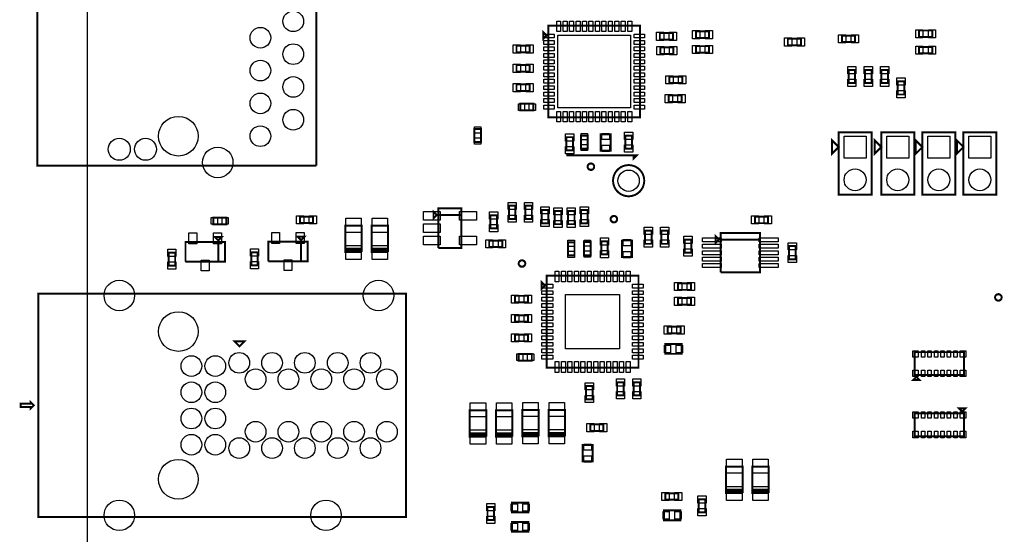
# Model space of a CAD drawing. Extents: x -205 to 7397, y 0 to 5807.
# Tile 2 of 10: x -205 to 2795, y 2576 to 4143. Entities that reach past the tile are written whole.
import ezdxf

# ---------------------------------------------------------------- set-up
doc = ezdxf.new("R2010")
doc.units = 0
for name, color, linetype in [('BG_OUTLINE', 95, 'CONTINUOUS'), ('PG_ASSEMBLY_TOP', 120, 'CONTINUOUS'), ('PIN_TOP', 140, 'CONTINUOUS')]:
    doc.layers.add(name, color=color, linetype=linetype)

msp = doc.modelspace()

# ---------------------------------------------------------------- linework, layer by layer
at = {"layer": 'BG_OUTLINE'}
msp.add_lwpolyline([(7000, 5275.59), (0, 5275.59), (0, 2245.2355), (66.1417, 2245.2355, -0.414214), (74.0157, 2237.3615), (74.0157, 2219.645, -0.414214), (66.1417, 2211.771), (0, 2211.771), (0, 2078.59), (0, 2058.228), (66.1417, 2058.228, -0.414214), (74.0157, 2050.354), (74.0157, 2032.6375, -0.414214), (66.1417, 2024.7635), (0, 2024.7635), (0, 1732.59), (0, 275.59), (7000, 275.59)], format="xyb", dxfattribs=at)
at = {"layer": 'PG_ASSEMBLY_TOP', "const_width": 6}
for points in [[(698.0327, 3698.5323), (-151.9673, 3698.5323), (-151.9673, 4328.5323), (648.0327, 4328.5323)], [(648.0327, 4328.5323), (603.0327, 4328.5323), (698.0327, 4328.5323), (698.0327, 3698.5323)], [(1400, 4095.59), (1390, 4105.59), (1390, 4085.59), (1400, 4095.59)], [(1405, 3845.59), (1685, 3845.59), (1685, 4125.59), (1405, 4125.59), (1405, 3845.59)], [(1895, 4107.795), (1855, 4107.795), (1855, 4087.795), (1895, 4087.795), (1895, 4107.795)], [(2575, 4110.59), (2535, 4110.59), (2535, 4090.59), (2575, 4090.59), (2575, 4110.59)], [(1745, 4082.795), (1785, 4082.795), (1785, 4102.795), (1745, 4102.795), (1745, 4082.795)], [(2175, 4085.59), (2135, 4085.59), (2135, 4065.59), (2175, 4065.59), (2175, 4085.59)], [(2340.0783, 4095.196), (2300.0783, 4095.196), (2300.0783, 4075.196), (2340.0783, 4075.196), (2340.0783, 4095.196)], [(1348.3189, 4064.4875), (1308.3189, 4064.4875), (1308.3189, 4044.4875), (1348.3189, 4044.4875), (1348.3189, 4064.4875)], [(1786.5354, 4059.3304), (1746.5354, 4059.3304), (1746.5354, 4039.3304), (1786.5354, 4039.3304), (1786.5354, 4059.3304)], [(1855, 4042.795), (1895, 4042.795), (1895, 4062.795), (1855, 4062.795), (1855, 4042.795)], [(2535, 4040.59), (2575, 4040.59), (2575, 4060.59), (2535, 4060.59), (2535, 4040.59)], [(1348.3189, 4005.4325), (1308.3189, 4005.4325), (1308.3189, 3985.4325), (1348.3189, 3985.4325), (1348.3189, 4005.4325)], [(2320, 3990.59), (2320, 3950.59), (2340, 3950.59), (2340, 3990.59), (2320, 3990.59)], [(2370, 3990.59), (2370, 3950.59), (2390, 3950.59), (2390, 3990.59), (2370, 3990.59)], [(2420, 3990.59), (2420, 3950.59), (2440, 3950.59), (2440, 3990.59), (2420, 3990.59)], [(1773.6811, 3950.295), (1813.6811, 3950.295), (1813.6811, 3970.295), (1773.6811, 3970.295), (1773.6811, 3950.295)], [(1348.3189, 3946.3775), (1308.3189, 3946.3775), (1308.3189, 3926.3775), (1348.3189, 3926.3775), (1348.3189, 3946.3775)], [(2470, 3955.59), (2470, 3915.59), (2490, 3915.59), (2490, 3955.59), (2470, 3955.59)], [(1771.5866, 3892.795), (1811.5866, 3892.795), (1811.5866, 3912.795), (1771.5866, 3912.795), (1771.5866, 3892.795)], [(1360, 3887.3225), (1320, 3887.3225), (1320, 3867.3225), (1360, 3867.3225), (1360, 3887.3225)], [(1200, 3770.59), (1200, 3810.59), (1180, 3810.59), (1180, 3770.59), (1200, 3770.59)], [(1480, 3745.59), (1480, 3785.59), (1460, 3785.59), (1460, 3745.59), (1480, 3745.59)], [(1505, 3790.59), (1505, 3750.59), (1525, 3750.59), (1525, 3790.59), (1505, 3790.59)], [(1565.1575, 3794.5273), (1565.1575, 3744.5273), (1595.1575, 3744.5273), (1595.1575, 3794.5273), (1565.1575, 3794.5273)], [(1640, 3790.59), (1640, 3750.59), (1660, 3750.59), (1660, 3790.59), (1640, 3790.59)], [(2290, 3755.59), (2270, 3735.59), (2270, 3775.59), (2290, 3755.59)], [(2290, 3610.59), (2390, 3610.59), (2390, 3800.59), (2290, 3800.59), (2290, 3610.59)], [(2420, 3755.59), (2400, 3735.59), (2400, 3775.59), (2420, 3755.59)], [(2420, 3610.59), (2520, 3610.59), (2520, 3800.59), (2420, 3800.59), (2420, 3610.59)], [(2545, 3755.59), (2525, 3735.59), (2525, 3775.59), (2545, 3755.59)], [(2545, 3610.59), (2645, 3610.59), (2645, 3800.59), (2545, 3800.59), (2545, 3610.59)], [(2670, 3755.59), (2650, 3735.59), (2650, 3775.59), (2670, 3755.59)], [(2670, 3610.59), (2770, 3610.59), (2770, 3800.59), (2670, 3800.59), (2670, 3610.59)], [(1460, 3730.59), (1675, 3730.59), (1665, 3720.59), (1665, 3730.59)], [(1070.394, 3448.3294), (1140.394, 3448.3294), (1140.394, 3568.3294), (1070.394, 3568.3294), (1070.394, 3548.3294), (1140.394, 3548.3294)], [(1285, 3576.59), (1285, 3536.59), (1305, 3536.59), (1305, 3576.59), (1285, 3576.59)], [(1355, 3536.59), (1355, 3576.59), (1335, 3576.59), (1335, 3536.59), (1355, 3536.59)], [(384.205, 3520.406), (424.205, 3520.406), (424.205, 3540.406), (384.205, 3540.406), (384.205, 3520.406)], [(648.6365, 3523.68), (688.6365, 3523.68), (688.6365, 3543.68), (648.6365, 3543.68), (648.6365, 3523.68)], [(1065.394, 3548.3294), (1055.394, 3558.3294), (1055.394, 3538.3294), (1065.394, 3548.3294)], [(1140.394, 3548.3294), (1070.394, 3548.3294), (1070.394, 3448.3294)], [(1228.4994, 3547.5107), (1228.4994, 3507.5107), (1248.4994, 3507.5107), (1248.4994, 3547.5107), (1228.4994, 3547.5107)], [(1385, 3563.2471), (1385, 3523.2471), (1405, 3523.2471), (1405, 3563.2471), (1385, 3563.2471)], [(1445, 3520.4912), (1445, 3560.4912), (1425, 3560.4912), (1425, 3520.4912), (1445, 3520.4912)], [(1485, 3520.4912), (1485, 3560.4912), (1465, 3560.4912), (1465, 3520.4912), (1485, 3520.4912)], [(1505, 3563.2471), (1505, 3523.2471), (1525, 3523.2471), (1525, 3563.2471), (1505, 3563.2471)], [(2075, 3543.59), (2035, 3543.59), (2035, 3523.59), (2075, 3523.59), (2075, 3543.59)], [(837, 3435.59), (837, 3515.59), (787, 3515.59), (787, 3440.59)], [(917, 3435.59), (917, 3515.59), (867, 3515.59), (867, 3440.59)], [(399.795, 3471.0675), (409.795, 3481.0675), (389.795, 3481.0675), (399.795, 3471.0675)], [(652, 3472.0675), (662, 3482.0675), (642, 3482.0675), (652, 3472.0675)], [(1720, 3460.59), (1720, 3500.59), (1700, 3500.59), (1700, 3460.59), (1720, 3460.59)], [(1750, 3500.59), (1750, 3460.59), (1770, 3460.59), (1770, 3500.59), (1750, 3500.59)], [(1915, 3483.59), (1915, 3463.59), (1925, 3473.59), (1915, 3483.59)], [(1930, 3373.59), (2050, 3373.59), (2050, 3493.59), (1930, 3493.59), (1930, 3473.59), (2050, 3473.59)], [(399.795, 3406.0675), (399.795, 3466.0675), (299.795, 3466.0675), (299.795, 3406.0675)], [(299.795, 3406.0675), (419.795, 3406.0675), (419.795, 3466.0675), (399.795, 3466.0675), (399.795, 3406.0675)], [(552, 3407.0675), (672, 3407.0675), (672, 3467.0675), (652, 3467.0675), (652, 3407.0675)], [(652, 3407.0675), (652, 3467.0675), (552, 3467.0675), (552, 3407.0675)], [(1225, 3450.59), (1265, 3450.59), (1265, 3470.59), (1225, 3470.59), (1225, 3450.59)], [(1485, 3425.4912), (1485, 3465.4912), (1465, 3465.4912), (1465, 3425.4912), (1485, 3425.4912)], [(1514, 3466.003), (1514, 3426.003), (1534, 3426.003), (1534, 3466.003), (1514, 3466.003)], [(1586.5, 3428.2589), (1586.5, 3468.2589), (1566.5, 3468.2589), (1566.5, 3428.2589), (1586.5, 3428.2589)], [(1660, 3420.7862), (1660, 3470.7862), (1630, 3470.7862), (1630, 3420.7862), (1660, 3420.7862)], [(1821, 3473.59), (1821, 3433.59), (1841, 3433.59), (1841, 3473.59), (1821, 3473.59)], [(2050, 3473.59), (1930, 3473.59), (1930, 3373.59)], [(2139, 3453.59), (2139, 3413.59), (2159, 3413.59), (2159, 3453.59), (2139, 3453.59)], [(268.32, 3394.1409), (268.32, 3434.1409), (248.32, 3434.1409), (248.32, 3394.1409), (268.32, 3394.1409)], [(520, 3395.1409), (520, 3435.1409), (500, 3435.1409), (500, 3395.1409), (520, 3395.1409)], [(787, 3440.59), (787, 3445.59), (837, 3445.59), (837, 3440.59), (787, 3440.59), (787, 3435.59), (837, 3435.59)], [(867, 3440.59), (867, 3445.59), (917, 3445.59), (917, 3440.59), (867, 3440.59), (867, 3435.59), (917, 3435.59)], [(1400, 3083.2862), (1680, 3083.2862), (1680, 3363.2862), (1400, 3363.2862), (1400, 3083.2862)], [(1395, 3333.2862), (1385, 3343.2862), (1385, 3323.2862), (1395, 3333.2862)], [(1800, 3320.4912), (1840, 3320.4912), (1840, 3340.4912), (1800, 3340.4912), (1800, 3320.4912)], [(-148.7381, 3308.385), (-148.7381, 2628.385), (971.2619, 2628.385), (971.2619, 3308.385), (-148.7381, 3308.385)], [(1343.3189, 3302.1837), (1303.3189, 3302.1837), (1303.3189, 3282.1837), (1343.3189, 3282.1837), (1343.3189, 3302.1837)], [(1800, 3275.4912), (1840, 3275.4912), (1840, 3295.4912), (1800, 3295.4912), (1800, 3275.4912)], [(1343.3189, 3243.1287), (1303.3189, 3243.1287), (1303.3189, 3223.1287), (1343.3189, 3223.1287), (1343.3189, 3243.1287)], [(1768.6811, 3187.9912), (1808.6811, 3187.9912), (1808.6811, 3207.9912), (1768.6811, 3207.9912), (1768.6811, 3187.9912)], [(1343.3189, 3184.0737), (1303.3189, 3184.0737), (1303.3189, 3164.0737), (1343.3189, 3164.0737), (1343.3189, 3184.0737)], [(464.2934, 3148.385), (479.2934, 3163.385), (449.2934, 3163.385), (464.2934, 3148.385)], [(1761.5866, 3125.4912), (1811.5866, 3125.4912), (1811.5866, 3155.4912), (1761.5866, 3155.4912), (1761.5866, 3125.4912)], [(1315, 3105.0187), (1355, 3105.0187), (1355, 3125.0187), (1315, 3125.0187), (1315, 3105.0187)], [(2521.4424, 3060.59), (2671.4424, 3060.59), (2671.4424, 3130.59), (2521.4424, 3130.59), (2521.4424, 3060.59)], [(1520.1575, 3027.2235), (1520.1575, 2987.2235), (1540.1575, 2987.2235), (1540.1575, 3027.2235), (1520.1575, 3027.2235)], [(1635, 2998.8371), (1635, 3038.8371), (1615, 3038.8371), (1615, 2998.8371), (1635, 2998.8371)], [(1665, 3038.8371), (1665, 2998.8371), (1685, 2998.8371), (1685, 3038.8371), (1665, 3038.8371)], [(2526.4424, 3055.59), (2516.4424, 3045.59), (2536.4424, 3045.59), (2526.4424, 3055.59)], [(-162.3579, 2968.385), (-172.3579, 2978.385), (-172.3579, 2973.385), (-202.3579, 2973.385), (-202.3579, 2963.385), (-172.3579, 2963.385), (-172.3579, 2958.385), (-162.3579, 2968.385)], [(1216, 2873.41), (1216, 2953.41), (1166, 2953.41), (1166, 2878.41)], [(1296, 2873.41), (1296, 2953.41), (1246, 2953.41), (1246, 2878.41)], [(1376, 2874.41), (1376, 2954.41), (1326, 2954.41), (1326, 2879.41)], [(1456, 2874.41), (1456, 2954.41), (1406, 2954.41), (1406, 2879.41)], [(2671.4424, 2944.5625), (2521.4424, 2944.5625), (2521.4424, 2874.5625), (2671.4424, 2874.5625), (2671.4424, 2944.5625)], [(2666.4424, 2949.5625), (2676.4424, 2959.5625), (2656.4424, 2959.5625), (2666.4424, 2949.5625)], [(1573.0512, 2910.59), (1533.0512, 2910.59), (1533.0512, 2890.59), (1573.0512, 2890.59), (1573.0512, 2910.59)], [(1166, 2878.41), (1166, 2883.41), (1216, 2883.41), (1216, 2878.41), (1166, 2878.41), (1166, 2873.41), (1216, 2873.41)], [(1246, 2878.41), (1246, 2883.41), (1296, 2883.41), (1296, 2878.41), (1246, 2878.41), (1246, 2873.41), (1296, 2873.41)], [(1326, 2879.41), (1326, 2884.41), (1376, 2884.41), (1376, 2879.41), (1326, 2879.41), (1326, 2874.41), (1376, 2874.41)], [(1406, 2879.41), (1406, 2884.41), (1456, 2884.41), (1456, 2879.41), (1406, 2879.41), (1406, 2874.41), (1456, 2874.41)], [(1540.1575, 2797.9716), (1540.1575, 2847.9716), (1510.1575, 2847.9716), (1510.1575, 2797.9716), (1540.1575, 2797.9716)], [(1997, 2701.59), (1997, 2781.59), (1947, 2781.59), (1947, 2706.59)], [(2077, 2701.59), (2077, 2781.59), (2027, 2781.59), (2027, 2706.59)], [(1761.3189, 2680.885), (1801.3189, 2680.885), (1801.3189, 2700.885), (1761.3189, 2700.885), (1761.3189, 2680.885)], [(1947, 2706.59), (1947, 2711.59), (1997, 2711.59), (1997, 2706.59), (1947, 2706.59), (1947, 2701.59), (1997, 2701.59)], [(2027, 2706.59), (2027, 2711.59), (2077, 2711.59), (2077, 2706.59), (2027, 2706.59), (2027, 2701.59), (2077, 2701.59)], [(1344.5, 2672.3025), (1294.5, 2672.3025), (1294.5, 2642.3025), (1344.5, 2642.3025), (1344.5, 2672.3025)], [(1883.5354, 2642.3223), (1883.5354, 2682.3223), (1863.5354, 2682.3223), (1863.5354, 2642.3223), (1883.5354, 2642.3223)], [(1220, 2658.8577), (1220, 2618.8577), (1240, 2618.8577), (1240, 2658.8577), (1220, 2658.8577)], [(1757.5, 2618.385), (1807.5, 2618.385), (1807.5, 2648.385), (1757.5, 2648.385), (1757.5, 2618.385)], [(1344.5, 2613.2475), (1294.5, 2613.2475), (1294.5, 2583.2475), (1344.5, 2583.2475), (1344.5, 2613.2475)]]:
    msp.add_lwpolyline(points, dxfattribs=at)
for points in [[(1545, 3695.59, 1), (1525, 3695.59, 1), (1545, 3695.59)], [(1697.4342, 3653.0309, 1), (1602.5658, 3653.0309, 1), (1697.4342, 3653.0309)], [(1615, 3535.7862, 1), (1595, 3535.7862, 1), (1615, 3535.7862)], [(1335, 3400.59, 1), (1315, 3400.59, 1), (1335, 3400.59)], [(2786.5, 3297.39, 1), (2766.5, 3297.39, 1), (2786.5, 3297.39)]]:
    msp.add_lwpolyline(points, format="xyb", dxfattribs=at)
at = {"layer": 'PIN_TOP'}
for points in [[(1442.7325, 4107.385), (1430.7325, 4107.385), (1430.7325, 4139.385), (1442.7325, 4139.385)], [(1462.4175, 4107.385), (1450.4175, 4107.385), (1450.4175, 4139.385), (1462.4175, 4139.385)], [(1482.1025, 4107.385), (1470.1025, 4107.385), (1470.1025, 4139.385), (1482.1025, 4139.385)], [(1501.7875, 4107.385), (1489.7875, 4107.385), (1489.7875, 4139.385), (1501.7875, 4139.385)], [(1521.4725, 4107.385), (1509.4725, 4107.385), (1509.4725, 4139.385), (1521.4725, 4139.385)], [(1541.1575, 4107.385), (1529.1575, 4107.385), (1529.1575, 4139.385), (1541.1575, 4139.385)], [(1560.8425, 4107.385), (1548.8425, 4107.385), (1548.8425, 4139.385), (1560.8425, 4139.385)], [(1580.5275, 4107.385), (1568.5275, 4107.385), (1568.5275, 4139.385), (1580.5275, 4139.385)], [(1600.2125, 4107.385), (1588.2125, 4107.385), (1588.2125, 4139.385), (1600.2125, 4139.385)], [(1619.8975, 4107.385), (1607.8975, 4107.385), (1607.8975, 4139.385), (1619.8975, 4139.385)], [(1639.5825, 4107.385), (1627.5825, 4107.385), (1627.5825, 4139.385), (1639.5825, 4139.385)], [(1659.2675, 4107.385), (1647.2675, 4107.385), (1647.2675, 4139.385), (1659.2675, 4139.385)], [(1866.7087, 4110.295), (1866.7087, 4085.295), (1844.7087, 4085.295), (1844.7087, 4110.295)], [(1905.2913, 4110.295), (1905.2913, 4085.295), (1883.2913, 4085.295), (1883.2913, 4110.295)], [(2546.7087, 4113.09), (2546.7087, 4088.09), (2524.7087, 4088.09), (2524.7087, 4113.09)], [(2585.2913, 4113.09), (2585.2913, 4088.09), (2563.2913, 4088.09), (2563.2913, 4113.09)], [(1391.205, 4087.8575), (1391.205, 4099.8575), (1423.205, 4099.8575), (1423.205, 4087.8575)], [(1391.205, 4068.1725), (1391.205, 4080.1725), (1423.205, 4080.1725), (1423.205, 4068.1725)], [(1434, 3874.59), (1434, 4096.59), (1656, 4096.59), (1656, 3874.59)], [(1666.795, 4087.8575), (1666.795, 4099.8575), (1698.795, 4099.8575), (1698.795, 4087.8575)], [(1666.795, 4068.1725), (1666.795, 4080.1725), (1698.795, 4080.1725), (1698.795, 4068.1725)], [(1734.7087, 4080.295), (1734.7087, 4105.295), (1756.7087, 4105.295), (1756.7087, 4080.295)], [(1773.2913, 4080.295), (1773.2913, 4105.295), (1795.2913, 4105.295), (1795.2913, 4080.295)], [(2146.7087, 4088.09), (2146.7087, 4063.09), (2124.7087, 4063.09), (2124.7087, 4088.09)], [(2185.2913, 4088.09), (2185.2913, 4063.09), (2163.2913, 4063.09), (2163.2913, 4088.09)], [(2311.787, 4097.696), (2311.787, 4072.696), (2289.787, 4072.696), (2289.787, 4097.696)], [(2350.3696, 4097.696), (2350.3696, 4072.696), (2328.3696, 4072.696), (2328.3696, 4097.696)], [(1320.0276, 4066.9875), (1320.0276, 4041.9875), (1298.0276, 4041.9875), (1298.0276, 4066.9875)], [(1358.6102, 4066.9875), (1358.6102, 4041.9875), (1336.6102, 4041.9875), (1336.6102, 4066.9875)], [(1391.205, 4048.4875), (1391.205, 4060.4875), (1423.205, 4060.4875), (1423.205, 4048.4875)], [(1666.795, 4048.4875), (1666.795, 4060.4875), (1698.795, 4060.4875), (1698.795, 4048.4875)], [(1758.2441, 4061.8304), (1758.2441, 4036.8304), (1736.2441, 4036.8304), (1736.2441, 4061.8304)], [(1796.8267, 4061.8304), (1796.8267, 4036.8304), (1774.8267, 4036.8304), (1774.8267, 4061.8304)], [(1844.7087, 4040.295), (1844.7087, 4065.295), (1866.7087, 4065.295), (1866.7087, 4040.295)], [(1883.2913, 4040.295), (1883.2913, 4065.295), (1905.2913, 4065.295), (1905.2913, 4040.295)], [(2524.7087, 4038.09), (2524.7087, 4063.09), (2546.7087, 4063.09), (2546.7087, 4038.09)], [(2563.2913, 4038.09), (2563.2913, 4063.09), (2585.2913, 4063.09), (2585.2913, 4038.09)], [(1391.205, 4028.8025), (1391.205, 4040.8025), (1423.205, 4040.8025), (1423.205, 4028.8025)], [(1391.205, 4009.1175), (1391.205, 4021.1175), (1423.205, 4021.1175), (1423.205, 4009.1175)], [(1666.795, 4028.8025), (1666.795, 4040.8025), (1698.795, 4040.8025), (1698.795, 4028.8025)], [(1666.795, 4009.1175), (1666.795, 4021.1175), (1698.795, 4021.1175), (1698.795, 4009.1175)], [(1320.0276, 4007.9325), (1320.0276, 3982.9325), (1298.0276, 3982.9325), (1298.0276, 4007.9325)], [(1358.6102, 4007.9325), (1358.6102, 3982.9325), (1336.6102, 3982.9325), (1336.6102, 4007.9325)], [(1391.205, 3989.4325), (1391.205, 4001.4325), (1423.205, 4001.4325), (1423.205, 3989.4325)], [(1666.795, 3989.4325), (1666.795, 4001.4325), (1698.795, 4001.4325), (1698.795, 3989.4325)], [(2317.5, 4000.8813), (2342.5, 4000.8813), (2342.5, 3978.8813), (2317.5, 3978.8813)], [(2367.5, 4000.8813), (2392.5, 4000.8813), (2392.5, 3978.8813), (2367.5, 3978.8813)], [(2417.5, 4000.8813), (2442.5, 4000.8813), (2442.5, 3978.8813), (2417.5, 3978.8813)], [(1391.205, 3969.7475), (1391.205, 3981.7475), (1423.205, 3981.7475), (1423.205, 3969.7475)], [(1391.205, 3950.0625), (1391.205, 3962.0625), (1423.205, 3962.0625), (1423.205, 3950.0625)], [(1666.795, 3969.7475), (1666.795, 3981.7475), (1698.795, 3981.7475), (1698.795, 3969.7475)], [(1666.795, 3950.0625), (1666.795, 3962.0625), (1698.795, 3962.0625), (1698.795, 3950.0625)], [(1763.3898, 3947.795), (1763.3898, 3972.795), (1785.3898, 3972.795), (1785.3898, 3947.795)], [(1801.9724, 3947.795), (1801.9724, 3972.795), (1823.9724, 3972.795), (1823.9724, 3947.795)], [(2317.5, 3962.2987), (2342.5, 3962.2987), (2342.5, 3940.2987), (2317.5, 3940.2987)], [(2367.5, 3962.2987), (2392.5, 3962.2987), (2392.5, 3940.2987), (2367.5, 3940.2987)], [(2417.5, 3962.2987), (2442.5, 3962.2987), (2442.5, 3940.2987), (2417.5, 3940.2987)], [(2467.5, 3965.8813), (2492.5, 3965.8813), (2492.5, 3943.8813), (2467.5, 3943.8813)], [(1320.0276, 3948.8775), (1320.0276, 3923.8775), (1298.0276, 3923.8775), (1298.0276, 3948.8775)], [(1358.6102, 3948.8775), (1358.6102, 3923.8775), (1336.6102, 3923.8775), (1336.6102, 3948.8775)], [(1391.205, 3930.3775), (1391.205, 3942.3775), (1423.205, 3942.3775), (1423.205, 3930.3775)], [(1666.795, 3930.3775), (1666.795, 3942.3775), (1698.795, 3942.3775), (1698.795, 3930.3775)], [(1391.205, 3910.6925), (1391.205, 3922.6925), (1423.205, 3922.6925), (1423.205, 3910.6925)], [(1391.205, 3891.0075), (1391.205, 3903.0075), (1423.205, 3903.0075), (1423.205, 3891.0075)], [(1666.795, 3910.6925), (1666.795, 3922.6925), (1698.795, 3922.6925), (1698.795, 3910.6925)], [(1666.795, 3891.0075), (1666.795, 3903.0075), (1698.795, 3903.0075), (1698.795, 3891.0075)], [(1761.2953, 3890.295), (1761.2953, 3915.295), (1783.2953, 3915.295), (1783.2953, 3890.295)], [(1799.8779, 3890.295), (1799.8779, 3915.295), (1821.8779, 3915.295), (1821.8779, 3890.295)], [(2467.5, 3927.2987), (2492.5, 3927.2987), (2492.5, 3905.2987), (2467.5, 3905.2987)], [(1332.9646, 3887.3225), (1332.9646, 3867.3225), (1313.9646, 3867.3225), (1313.9646, 3887.3225)], [(1366.0354, 3887.3225), (1366.0354, 3867.3225), (1347.0354, 3867.3225), (1347.0354, 3887.3225)], [(1391.205, 3871.3225), (1391.205, 3883.3225), (1423.205, 3883.3225), (1423.205, 3871.3225)], [(1666.795, 3871.3225), (1666.795, 3883.3225), (1698.795, 3883.3225), (1698.795, 3871.3225)], [(1442.7325, 3831.795), (1430.7325, 3831.795), (1430.7325, 3863.795), (1442.7325, 3863.795)], [(1462.4175, 3831.795), (1450.4175, 3831.795), (1450.4175, 3863.795), (1462.4175, 3863.795)], [(1482.1025, 3831.795), (1470.1025, 3831.795), (1470.1025, 3863.795), (1482.1025, 3863.795)], [(1501.7875, 3831.795), (1489.7875, 3831.795), (1489.7875, 3863.795), (1501.7875, 3863.795)], [(1521.4725, 3831.795), (1509.4725, 3831.795), (1509.4725, 3863.795), (1521.4725, 3863.795)], [(1541.1575, 3831.795), (1529.1575, 3831.795), (1529.1575, 3863.795), (1541.1575, 3863.795)], [(1560.8425, 3831.795), (1548.8425, 3831.795), (1548.8425, 3863.795), (1560.8425, 3863.795)], [(1580.5275, 3831.795), (1568.5275, 3831.795), (1568.5275, 3863.795), (1580.5275, 3863.795)], [(1600.2125, 3831.795), (1588.2125, 3831.795), (1588.2125, 3863.795), (1600.2125, 3863.795)], [(1619.8975, 3831.795), (1607.8975, 3831.795), (1607.8975, 3863.795), (1619.8975, 3863.795)], [(1639.5825, 3831.795), (1627.5825, 3831.795), (1627.5825, 3863.795), (1639.5825, 3863.795)], [(1659.2675, 3831.795), (1647.2675, 3831.795), (1647.2675, 3863.795), (1659.2675, 3863.795)], [(1200, 3797.6254), (1180, 3797.6254), (1180, 3816.6254), (1200, 3816.6254)], [(1200, 3764.5546), (1180, 3764.5546), (1180, 3783.5546), (1200, 3783.5546)], [(1482.5, 3773.8813), (1457.5, 3773.8813), (1457.5, 3795.8813), (1482.5, 3795.8813)], [(1505, 3796.6254), (1525, 3796.6254), (1525, 3777.6254), (1505, 3777.6254)], [(1568.6575, 3797.1375), (1591.6575, 3797.1375), (1591.6575, 3778.1375), (1568.6575, 3778.1375)], [(1637.5, 3800.8813), (1662.5, 3800.8813), (1662.5, 3778.8813), (1637.5, 3778.8813)], [(2373.5, 3722.09), (2306.5, 3722.09), (2306.5, 3789.09), (2373.5, 3789.09)], [(2503.5, 3722.09), (2436.5, 3722.09), (2436.5, 3789.09), (2503.5, 3789.09)], [(2628.5, 3722.09), (2561.5, 3722.09), (2561.5, 3789.09), (2628.5, 3789.09)], [(2753.5, 3722.09), (2686.5, 3722.09), (2686.5, 3789.09), (2753.5, 3789.09)], [(1482.5, 3735.2987), (1457.5, 3735.2987), (1457.5, 3757.2987), (1482.5, 3757.2987)], [(1505, 3763.5546), (1525, 3763.5546), (1525, 3744.5546), (1505, 3744.5546)], [(1568.6575, 3760.9171), (1591.6575, 3760.9171), (1591.6575, 3741.9171), (1568.6575, 3741.9171)], [(1637.5, 3762.2987), (1662.5, 3762.2987), (1662.5, 3740.2987), (1637.5, 3740.2987)], [(1282.5, 3586.8813), (1307.5, 3586.8813), (1307.5, 3564.8813), (1282.5, 3564.8813)], [(1357.5, 3564.8813), (1332.5, 3564.8813), (1332.5, 3586.8813), (1357.5, 3586.8813)], [(1382.5, 3573.5384), (1407.5, 3573.5384), (1407.5, 3551.5384), (1382.5, 3551.5384)], [(1447.5, 3548.7825), (1422.5, 3548.7825), (1422.5, 3570.7825), (1447.5, 3570.7825)], [(1487.5, 3548.7825), (1462.5, 3548.7825), (1462.5, 3570.7825), (1487.5, 3570.7825)], [(1502.5, 3573.5384), (1527.5, 3573.5384), (1527.5, 3551.5384), (1502.5, 3551.5384)], [(378.1696, 3520.406), (378.1696, 3540.406), (397.1696, 3540.406), (397.1696, 3520.406)], [(411.2404, 3520.406), (411.2404, 3540.406), (430.2404, 3540.406), (430.2404, 3520.406)], [(638.3452, 3521.18), (638.3452, 3546.18), (660.3452, 3546.18), (660.3452, 3521.18)], [(676.9278, 3521.18), (676.9278, 3546.18), (698.9278, 3546.18), (698.9278, 3521.18)], [(1024.776, 3532.7314), (1024.776, 3558.7314), (1075.776, 3558.7314), (1075.776, 3532.7314)], [(1135.012, 3532.7314), (1135.012, 3558.7314), (1186.012, 3558.7314), (1186.012, 3532.7314)], [(1225.9994, 3557.802), (1250.9994, 3557.802), (1250.9994, 3535.802), (1225.9994, 3535.802)], [(1282.5, 3548.2987), (1307.5, 3548.2987), (1307.5, 3526.2987), (1282.5, 3526.2987)], [(1357.5, 3526.2987), (1332.5, 3526.2987), (1332.5, 3548.2987), (1357.5, 3548.2987)], [(2046.7087, 3546.09), (2046.7087, 3521.09), (2024.7087, 3521.09), (2024.7087, 3546.09)], [(2085.2913, 3546.09), (2085.2913, 3521.09), (2063.2913, 3521.09), (2063.2913, 3546.09)], [(835.5, 3538.4285), (835.5, 3495.4285), (788.5, 3495.4285), (788.5, 3538.4285)], [(915.5, 3538.4285), (915.5, 3495.4285), (868.5, 3495.4285), (868.5, 3538.4285)], [(1024.776, 3495.3294), (1024.776, 3521.3294), (1075.776, 3521.3294), (1075.776, 3495.3294)], [(1225.9994, 3519.2194), (1250.9994, 3519.2194), (1250.9994, 3497.2194), (1225.9994, 3497.2194)], [(1382.5, 3534.9558), (1407.5, 3534.9558), (1407.5, 3512.9558), (1382.5, 3512.9558)], [(1447.5, 3510.1999), (1422.5, 3510.1999), (1422.5, 3532.1999), (1447.5, 3532.1999)], [(1487.5, 3510.1999), (1462.5, 3510.1999), (1462.5, 3532.1999), (1487.5, 3532.1999)], [(1502.5, 3534.9558), (1527.5, 3534.9558), (1527.5, 3512.9558), (1502.5, 3512.9558)], [(1722.5, 3488.8813), (1697.5, 3488.8813), (1697.5, 3510.8813), (1722.5, 3510.8813)], [(1747.5, 3510.8813), (1772.5, 3510.8813), (1772.5, 3488.8813), (1747.5, 3488.8813)], [(310.3935, 3493.906), (334.3935, 3493.906), (334.3935, 3460.906), (310.3935, 3460.906)], [(385.1965, 3493.906), (409.1965, 3493.906), (409.1965, 3460.906), (385.1965, 3460.906)], [(562.5985, 3494.906), (586.5985, 3494.906), (586.5985, 3461.906), (562.5985, 3461.906)], [(637.4015, 3494.906), (661.4015, 3494.906), (661.4015, 3461.906), (637.4015, 3461.906)], [(1024.776, 3457.9274), (1024.776, 3483.9274), (1075.776, 3483.9274), (1075.776, 3457.9274)], [(1135.012, 3457.9274), (1135.012, 3483.9274), (1186.012, 3483.9274), (1186.012, 3457.9274)], [(1818.5, 3483.8813), (1843.5, 3483.8813), (1843.5, 3461.8813), (1818.5, 3461.8813)], [(835.5, 3455.7515), (835.5, 3412.7515), (788.5, 3412.7515), (788.5, 3455.7515)], [(915.5, 3455.7515), (915.5, 3412.7515), (868.5, 3412.7515), (868.5, 3455.7515)], [(1214.7087, 3448.09), (1214.7087, 3473.09), (1236.7087, 3473.09), (1236.7087, 3448.09)], [(1253.2913, 3448.09), (1253.2913, 3473.09), (1275.2913, 3473.09), (1275.2913, 3448.09)], [(1485, 3452.5266), (1465, 3452.5266), (1465, 3471.5266), (1485, 3471.5266)], [(1514, 3472.0384), (1534, 3472.0384), (1534, 3453.0384), (1514, 3453.0384)], [(1589, 3456.5502), (1564, 3456.5502), (1564, 3478.5502), (1589, 3478.5502)], [(1656.5, 3454.3964), (1633.5, 3454.3964), (1633.5, 3473.3964), (1656.5, 3473.3964)], [(1722.5, 3450.2987), (1697.5, 3450.2987), (1697.5, 3472.2987), (1722.5, 3472.2987)], [(1747.5, 3472.2987), (1772.5, 3472.2987), (1772.5, 3450.2987), (1747.5, 3450.2987)], [(1874.886, 3466.96), (1874.886, 3478.96), (1931.886, 3478.96), (1931.886, 3466.96)], [(1874.886, 3447.275), (1874.886, 3459.275), (1931.886, 3459.275), (1931.886, 3447.275)], [(2048.114, 3466.96), (2048.114, 3478.96), (2105.114, 3478.96), (2105.114, 3466.96)], [(2048.114, 3447.275), (2048.114, 3459.275), (2105.114, 3459.275), (2105.114, 3447.275)], [(2136.5, 3463.8813), (2161.5, 3463.8813), (2161.5, 3441.8813), (2136.5, 3441.8813)], [(270.82, 3422.4322), (245.82, 3422.4322), (245.82, 3444.4322), (270.82, 3444.4322)], [(522.5, 3423.4322), (497.5, 3423.4322), (497.5, 3445.4322), (522.5, 3445.4322)], [(1485, 3419.4558), (1465, 3419.4558), (1465, 3438.4558), (1485, 3438.4558)], [(1514, 3438.9676), (1534, 3438.9676), (1534, 3419.9676), (1514, 3419.9676)], [(1589, 3417.9676), (1564, 3417.9676), (1564, 3439.9676), (1589, 3439.9676)], [(1656.5, 3418.176), (1633.5, 3418.176), (1633.5, 3437.176), (1656.5, 3437.176)], [(1818.5, 3445.2987), (1843.5, 3445.2987), (1843.5, 3423.2987), (1818.5, 3423.2987)], [(1874.886, 3427.59), (1874.886, 3439.59), (1931.886, 3439.59), (1931.886, 3427.59)], [(2048.114, 3427.59), (2048.114, 3439.59), (2105.114, 3439.59), (2105.114, 3427.59)], [(2136.5, 3425.2987), (2161.5, 3425.2987), (2161.5, 3403.2987), (2136.5, 3403.2987)], [(270.82, 3383.8496), (245.82, 3383.8496), (245.82, 3405.8496), (270.82, 3405.8496)], [(347.795, 3411.229), (371.795, 3411.229), (371.795, 3378.229), (347.795, 3378.229)], [(522.5, 3384.8496), (497.5, 3384.8496), (497.5, 3406.8496), (522.5, 3406.8496)], [(600, 3412.229), (624, 3412.229), (624, 3379.229), (600, 3379.229)], [(1874.886, 3407.905), (1874.886, 3419.905), (1931.886, 3419.905), (1931.886, 3407.905)], [(1874.886, 3388.22), (1874.886, 3400.22), (1931.886, 3400.22), (1931.886, 3388.22)], [(2048.114, 3407.905), (2048.114, 3419.905), (2105.114, 3419.905), (2105.114, 3407.905)], [(2048.114, 3388.22), (2048.114, 3400.22), (2105.114, 3400.22), (2105.114, 3388.22)], [(1437.7325, 3344.5812), (1425.7325, 3344.5812), (1425.7325, 3377.5812), (1437.7325, 3377.5812)], [(1457.4175, 3344.5812), (1445.4175, 3344.5812), (1445.4175, 3377.5812), (1457.4175, 3377.5812)], [(1477.1025, 3344.5812), (1465.1025, 3344.5812), (1465.1025, 3377.5812), (1477.1025, 3377.5812)], [(1496.7875, 3344.5812), (1484.7875, 3344.5812), (1484.7875, 3377.5812), (1496.7875, 3377.5812)], [(1516.4725, 3344.5812), (1504.4725, 3344.5812), (1504.4725, 3377.5812), (1516.4725, 3377.5812)], [(1536.1575, 3344.5812), (1524.1575, 3344.5812), (1524.1575, 3377.5812), (1536.1575, 3377.5812)], [(1555.8425, 3344.5812), (1543.8425, 3344.5812), (1543.8425, 3377.5812), (1555.8425, 3377.5812)], [(1575.5275, 3344.5812), (1563.5275, 3344.5812), (1563.5275, 3377.5812), (1575.5275, 3377.5812)], [(1595.2125, 3344.5812), (1583.2125, 3344.5812), (1583.2125, 3377.5812), (1595.2125, 3377.5812)], [(1614.8975, 3344.5812), (1602.8975, 3344.5812), (1602.8975, 3377.5812), (1614.8975, 3377.5812)], [(1634.5825, 3344.5812), (1622.5825, 3344.5812), (1622.5825, 3377.5812), (1634.5825, 3377.5812)], [(1654.2675, 3344.5812), (1642.2675, 3344.5812), (1642.2675, 3377.5812), (1654.2675, 3377.5812)], [(1385.705, 3325.5537), (1385.705, 3337.5537), (1418.705, 3337.5537), (1418.705, 3325.5537)], [(1661.295, 3325.5537), (1661.295, 3337.5537), (1694.295, 3337.5537), (1694.295, 3325.5537)], [(1789.7087, 3317.9912), (1789.7087, 3342.9912), (1811.7087, 3342.9912), (1811.7087, 3317.9912)], [(1828.2913, 3317.9912), (1828.2913, 3342.9912), (1850.2913, 3342.9912), (1850.2913, 3317.9912)], [(1315.0276, 3304.6837), (1315.0276, 3279.6837), (1293.0276, 3279.6837), (1293.0276, 3304.6837)], [(1353.6102, 3304.6837), (1353.6102, 3279.6837), (1331.6102, 3279.6837), (1331.6102, 3304.6837)], [(1385.705, 3305.8687), (1385.705, 3317.8687), (1418.705, 3317.8687), (1418.705, 3305.8687)], [(1457.5, 3140.7862), (1457.5, 3305.7862), (1622.5, 3305.7862), (1622.5, 3140.7862)], [(1661.295, 3305.8687), (1661.295, 3317.8687), (1694.295, 3317.8687), (1694.295, 3305.8687)], [(1385.705, 3286.1837), (1385.705, 3298.1837), (1418.705, 3298.1837), (1418.705, 3286.1837)], [(1385.705, 3266.4987), (1385.705, 3278.4987), (1418.705, 3278.4987), (1418.705, 3266.4987)], [(1661.295, 3286.1837), (1661.295, 3298.1837), (1694.295, 3298.1837), (1694.295, 3286.1837)], [(1661.295, 3266.4987), (1661.295, 3278.4987), (1694.295, 3278.4987), (1694.295, 3266.4987)], [(1789.7087, 3272.9912), (1789.7087, 3297.9912), (1811.7087, 3297.9912), (1811.7087, 3272.9912)], [(1828.2913, 3272.9912), (1828.2913, 3297.9912), (1850.2913, 3297.9912), (1850.2913, 3272.9912)], [(1315.0276, 3245.6287), (1315.0276, 3220.6287), (1293.0276, 3220.6287), (1293.0276, 3245.6287)], [(1353.6102, 3245.6287), (1353.6102, 3220.6287), (1331.6102, 3220.6287), (1331.6102, 3245.6287)], [(1385.705, 3246.8137), (1385.705, 3258.8137), (1418.705, 3258.8137), (1418.705, 3246.8137)], [(1661.295, 3246.8137), (1661.295, 3258.8137), (1694.295, 3258.8137), (1694.295, 3246.8137)], [(1385.705, 3227.1287), (1385.705, 3239.1287), (1418.705, 3239.1287), (1418.705, 3227.1287)], [(1385.705, 3207.4437), (1385.705, 3219.4437), (1418.705, 3219.4437), (1418.705, 3207.4437)], [(1661.295, 3227.1287), (1661.295, 3239.1287), (1694.295, 3239.1287), (1694.295, 3227.1287)], [(1661.295, 3207.4437), (1661.295, 3219.4437), (1694.295, 3219.4437), (1694.295, 3207.4437)], [(1758.3898, 3185.4912), (1758.3898, 3210.4912), (1780.3898, 3210.4912), (1780.3898, 3185.4912)], [(1796.9724, 3185.4912), (1796.9724, 3210.4912), (1818.9724, 3210.4912), (1818.9724, 3185.4912)], [(1315.0276, 3186.5737), (1315.0276, 3161.5737), (1293.0276, 3161.5737), (1293.0276, 3186.5737)], [(1353.6102, 3186.5737), (1353.6102, 3161.5737), (1331.6102, 3161.5737), (1331.6102, 3186.5737)], [(1385.705, 3187.7587), (1385.705, 3199.7587), (1418.705, 3199.7587), (1418.705, 3187.7587)], [(1385.705, 3168.0737), (1385.705, 3180.0737), (1418.705, 3180.0737), (1418.705, 3168.0737)], [(1661.295, 3187.7587), (1661.295, 3199.7587), (1694.295, 3199.7587), (1694.295, 3187.7587)], [(1661.295, 3168.0737), (1661.295, 3180.0737), (1694.295, 3180.0737), (1694.295, 3168.0737)], [(1385.705, 3148.3887), (1385.705, 3160.3887), (1418.705, 3160.3887), (1418.705, 3148.3887)], [(1661.295, 3148.3887), (1661.295, 3160.3887), (1694.295, 3160.3887), (1694.295, 3148.3887)], [(1758.9764, 3128.9912), (1758.9764, 3151.9912), (1777.9764, 3151.9912), (1777.9764, 3128.9912)], [(1795.1968, 3128.9912), (1795.1968, 3151.9912), (1814.1968, 3151.9912), (1814.1968, 3128.9912)], [(1308.9646, 3105.0187), (1308.9646, 3125.0187), (1327.9646, 3125.0187), (1327.9646, 3105.0187)], [(1342.0354, 3105.0187), (1342.0354, 3125.0187), (1361.0354, 3125.0187), (1361.0354, 3105.0187)], [(1385.705, 3128.7037), (1385.705, 3140.7037), (1418.705, 3140.7037), (1418.705, 3128.7037)], [(1385.705, 3109.0187), (1385.705, 3121.0187), (1418.705, 3121.0187), (1418.705, 3109.0187)], [(1661.295, 3128.7037), (1661.295, 3140.7037), (1694.295, 3140.7037), (1694.295, 3128.7037)], [(1661.295, 3109.0187), (1661.295, 3121.0187), (1694.295, 3121.0187), (1694.295, 3109.0187)], [(2515.6, 3115.1175), (2515.6, 3135.1175), (2532.6, 3135.1175), (2532.6, 3115.1175)], [(2552.2299, 3115.1175), (2542.2299, 3115.1175), (2542.2299, 3135.1175), (2552.2299, 3135.1175)], [(2571.9149, 3115.1175), (2561.9149, 3115.1175), (2561.9149, 3135.1175), (2571.9149, 3135.1175)], [(2591.5999, 3115.1175), (2581.5999, 3115.1175), (2581.5999, 3135.1175), (2591.5999, 3135.1175)], [(2611.2849, 3115.1175), (2601.2849, 3115.1175), (2601.2849, 3135.1175), (2611.2849, 3135.1175)], [(2630.9699, 3115.1175), (2620.9699, 3115.1175), (2620.9699, 3135.1175), (2630.9699, 3135.1175)], [(2650.6549, 3115.1175), (2640.6549, 3115.1175), (2640.6549, 3135.1175), (2650.6549, 3135.1175)], [(2660.2848, 3115.1175), (2660.2848, 3135.1175), (2677.2848, 3135.1175), (2677.2848, 3115.1175)], [(1437.7325, 3068.9912), (1425.7325, 3068.9912), (1425.7325, 3101.9912), (1437.7325, 3101.9912)], [(1457.4175, 3068.9912), (1445.4175, 3068.9912), (1445.4175, 3101.9912), (1457.4175, 3101.9912)], [(1477.1025, 3068.9912), (1465.1025, 3068.9912), (1465.1025, 3101.9912), (1477.1025, 3101.9912)], [(1496.7875, 3068.9912), (1484.7875, 3068.9912), (1484.7875, 3101.9912), (1496.7875, 3101.9912)], [(1516.4725, 3068.9912), (1504.4725, 3068.9912), (1504.4725, 3101.9912), (1516.4725, 3101.9912)], [(1536.1575, 3068.9912), (1524.1575, 3068.9912), (1524.1575, 3101.9912), (1536.1575, 3101.9912)], [(1555.8425, 3068.9912), (1543.8425, 3068.9912), (1543.8425, 3101.9912), (1555.8425, 3101.9912)], [(1575.5275, 3068.9912), (1563.5275, 3068.9912), (1563.5275, 3101.9912), (1575.5275, 3101.9912)], [(1595.2125, 3068.9912), (1583.2125, 3068.9912), (1583.2125, 3101.9912), (1595.2125, 3101.9912)], [(1614.8975, 3068.9912), (1602.8975, 3068.9912), (1602.8975, 3101.9912), (1614.8975, 3101.9912)], [(1634.5825, 3068.9912), (1622.5825, 3068.9912), (1622.5825, 3101.9912), (1634.5825, 3101.9912)], [(1654.2675, 3068.9912), (1642.2675, 3068.9912), (1642.2675, 3101.9912), (1654.2675, 3101.9912)], [(2515.6, 3056.0625), (2515.6, 3076.0625), (2532.6, 3076.0625), (2532.6, 3056.0625)], [(2552.2299, 3056.0625), (2542.2299, 3056.0625), (2542.2299, 3076.0625), (2552.2299, 3076.0625)], [(2571.9149, 3056.0625), (2561.9149, 3056.0625), (2561.9149, 3076.0625), (2571.9149, 3076.0625)], [(2591.5999, 3056.0625), (2581.5999, 3056.0625), (2581.5999, 3076.0625), (2591.5999, 3076.0625)], [(2611.2849, 3056.0625), (2601.2849, 3056.0625), (2601.2849, 3076.0625), (2611.2849, 3076.0625)], [(2630.9699, 3056.0625), (2620.9699, 3056.0625), (2620.9699, 3076.0625), (2630.9699, 3076.0625)], [(2650.6549, 3056.0625), (2640.6549, 3056.0625), (2640.6549, 3076.0625), (2650.6549, 3076.0625)], [(2660.2848, 3056.0625), (2660.2848, 3076.0625), (2677.2848, 3076.0625), (2677.2848, 3056.0625)], [(1517.6575, 3037.5148), (1542.6575, 3037.5148), (1542.6575, 3015.5148), (1517.6575, 3015.5148)], [(1637.5, 3027.1284), (1612.5, 3027.1284), (1612.5, 3049.1284), (1637.5, 3049.1284)], [(1662.5, 3049.1284), (1687.5, 3049.1284), (1687.5, 3027.1284), (1662.5, 3027.1284)], [(1637.5, 2988.5458), (1612.5, 2988.5458), (1612.5, 3010.5458), (1637.5, 3010.5458)], [(1662.5, 3010.5458), (1687.5, 3010.5458), (1687.5, 2988.5458), (1662.5, 2988.5458)], [(1214.5, 2976.2485), (1214.5, 2933.2485), (1167.5, 2933.2485), (1167.5, 2976.2485)], [(1294.5, 2976.2485), (1294.5, 2933.2485), (1247.5, 2933.2485), (1247.5, 2976.2485)], [(1374.5, 2977.2485), (1374.5, 2934.2485), (1327.5, 2934.2485), (1327.5, 2977.2485)], [(1454.5, 2977.2485), (1454.5, 2934.2485), (1407.5, 2934.2485), (1407.5, 2977.2485)], [(1517.6575, 2998.9322), (1542.6575, 2998.9322), (1542.6575, 2976.9322), (1517.6575, 2976.9322)], [(2532.6, 2949.09), (2532.6, 2929.09), (2515.6, 2929.09), (2515.6, 2949.09)], [(2542.2299, 2949.09), (2552.2299, 2949.09), (2552.2299, 2929.09), (2542.2299, 2929.09)], [(2561.9149, 2949.09), (2571.9149, 2949.09), (2571.9149, 2929.09), (2561.9149, 2929.09)], [(2581.5999, 2949.09), (2591.5999, 2949.09), (2591.5999, 2929.09), (2581.5999, 2929.09)], [(2601.2849, 2949.09), (2611.2849, 2949.09), (2611.2849, 2929.09), (2601.2849, 2929.09)], [(2620.9699, 2949.09), (2630.9699, 2949.09), (2630.9699, 2929.09), (2620.9699, 2929.09)], [(2640.6549, 2949.09), (2650.6549, 2949.09), (2650.6549, 2929.09), (2640.6549, 2929.09)], [(2677.2848, 2949.09), (2677.2848, 2929.09), (2660.2848, 2929.09), (2660.2848, 2949.09)], [(1544.7599, 2913.09), (1544.7599, 2888.09), (1522.7599, 2888.09), (1522.7599, 2913.09)], [(1583.3425, 2913.09), (1583.3425, 2888.09), (1561.3425, 2888.09), (1561.3425, 2913.09)], [(1214.5, 2893.5715), (1214.5, 2850.5715), (1167.5, 2850.5715), (1167.5, 2893.5715)], [(1294.5, 2893.5715), (1294.5, 2850.5715), (1247.5, 2850.5715), (1247.5, 2893.5715)], [(1374.5, 2894.5715), (1374.5, 2851.5715), (1327.5, 2851.5715), (1327.5, 2894.5715)], [(1454.5, 2894.5715), (1454.5, 2851.5715), (1407.5, 2851.5715), (1407.5, 2894.5715)], [(2532.6, 2890.035), (2532.6, 2870.035), (2515.6, 2870.035), (2515.6, 2890.035)], [(2542.2299, 2890.035), (2552.2299, 2890.035), (2552.2299, 2870.035), (2542.2299, 2870.035)], [(2561.9149, 2890.035), (2571.9149, 2890.035), (2571.9149, 2870.035), (2561.9149, 2870.035)], [(2581.5999, 2890.035), (2591.5999, 2890.035), (2591.5999, 2870.035), (2581.5999, 2870.035)], [(2601.2849, 2890.035), (2611.2849, 2890.035), (2611.2849, 2870.035), (2601.2849, 2870.035)], [(2620.9699, 2890.035), (2630.9699, 2890.035), (2630.9699, 2870.035), (2620.9699, 2870.035)], [(2640.6549, 2890.035), (2650.6549, 2890.035), (2650.6549, 2870.035), (2640.6549, 2870.035)], [(2677.2848, 2890.035), (2677.2848, 2870.035), (2660.2848, 2870.035), (2660.2848, 2890.035)], [(1536.6575, 2831.5818), (1513.6575, 2831.5818), (1513.6575, 2850.5818), (1536.6575, 2850.5818)], [(1536.6575, 2795.3614), (1513.6575, 2795.3614), (1513.6575, 2814.3614), (1536.6575, 2814.3614)], [(1995.5, 2804.4285), (1995.5, 2761.4285), (1948.5, 2761.4285), (1948.5, 2804.4285)], [(2075.5, 2804.4285), (2075.5, 2761.4285), (2028.5, 2761.4285), (2028.5, 2804.4285)], [(1751.0276, 2678.385), (1751.0276, 2703.385), (1773.0276, 2703.385), (1773.0276, 2678.385)], [(1789.6102, 2678.385), (1789.6102, 2703.385), (1811.6102, 2703.385), (1811.6102, 2678.385)], [(1995.5, 2721.7515), (1995.5, 2678.7515), (1948.5, 2678.7515), (1948.5, 2721.7515)], [(2075.5, 2721.7515), (2075.5, 2678.7515), (2028.5, 2678.7515), (2028.5, 2721.7515)], [(1886.0354, 2670.6136), (1861.0354, 2670.6136), (1861.0354, 2692.6136), (1886.0354, 2692.6136)], [(1217.5, 2669.149), (1242.5, 2669.149), (1242.5, 2647.149), (1217.5, 2647.149)], [(1310.8898, 2668.8025), (1310.8898, 2645.8025), (1291.8898, 2645.8025), (1291.8898, 2668.8025)], [(1347.1102, 2668.8025), (1347.1102, 2645.8025), (1328.1102, 2645.8025), (1328.1102, 2668.8025)], [(1754.8898, 2621.885), (1754.8898, 2644.885), (1773.8898, 2644.885), (1773.8898, 2621.885)], [(1791.1102, 2621.885), (1791.1102, 2644.885), (1810.1102, 2644.885), (1810.1102, 2621.885)], [(1886.0354, 2632.031), (1861.0354, 2632.031), (1861.0354, 2654.031), (1886.0354, 2654.031)], [(1217.5, 2630.5664), (1242.5, 2630.5664), (1242.5, 2608.5664), (1217.5, 2608.5664)], [(1310.8898, 2609.7475), (1310.8898, 2586.7475), (1291.8898, 2586.7475), (1291.8898, 2609.7475)], [(1347.1102, 2609.7475), (1347.1102, 2586.7475), (1328.1102, 2586.7475), (1328.1102, 2609.7475)]]:
    msp.add_lwpolyline(points, close=True, dxfattribs=at)
for centre, radius in [((628.0327, 4138.5323), 31.5), ((528.0327, 4088.5323), 31.5), ((628.0327, 4038.5323), 31.5), ((528.0327, 3988.5323), 31.5), ((628.0327, 3938.5323), 31.5), ((528.0327, 3888.5323), 31.5), ((628.0327, 3838.5323), 31.5), ((278.0327, 3788.5323), 60.5), ((528.0327, 3788.5323), 31.5), ((98.0327, 3748.769), 33.5), ((178.0327, 3748.769), 33.5), ((398.0327, 3708.5323), 46.5), ((1535, 3695.59), 9), ((1650, 3653.0309), 32.5), ((2340, 3655.59), 33.5), ((2470, 3655.59), 33.5), ((2595, 3655.59), 33.5), ((2720, 3655.59), 33.5), ((1605, 3535.7862), 9), ((1325, 3400.59), 9), ((98.1118, 3303.2268), 46.5), ((887.874, 3303.2268), 46.5), ((2776.5, 3297.39), 9), ((278.0327, 3193.3846), 60.5), ((463.4654, 3098.1092), 31.5), ((563.4652, 3098.1092), 31.5), ((663.465, 3098.1092), 31.5), ((763.4648, 3098.1092), 31.5), ((863.4646, 3098.1092), 31.5), ((317.7964, 3088.2666), 31.5), ((390.6309, 3088.2666), 31.5), ((513.4653, 3048.1092), 31.5), ((613.4651, 3048.1092), 31.5), ((713.4649, 3048.1092), 31.5), ((813.4647, 3048.1092), 31.5), ((913.4645, 3048.1092), 31.5), ((317.7964, 3008.3455), 31.5), ((390.6309, 3008.3455), 31.5), ((317.7964, 2928.4244), 31.5), ((390.6309, 2928.4244), 31.5), ((513.4653, 2888.267), 31.5), ((613.4651, 2888.267), 31.5), ((713.4649, 2888.267), 31.5), ((813.4647, 2888.267), 31.5), ((913.4645, 2888.267), 31.5), ((317.7964, 2848.5033), 31.5), ((390.6309, 2848.5033), 31.5), ((463.4654, 2838.267), 31.5), ((563.4652, 2838.267), 31.5), ((663.465, 2838.267), 31.5), ((763.4648, 2838.267), 31.5), ((863.4646, 2838.267), 31.5), ((278.0327, 2743.3855), 60.5), ((98.1118, 2633.5431), 46.5), ((728.0318, 2633.5432), 46.5)]:
    msp.add_circle(centre, radius, dxfattribs=at)

doc.saveas('drawing.dxf')
